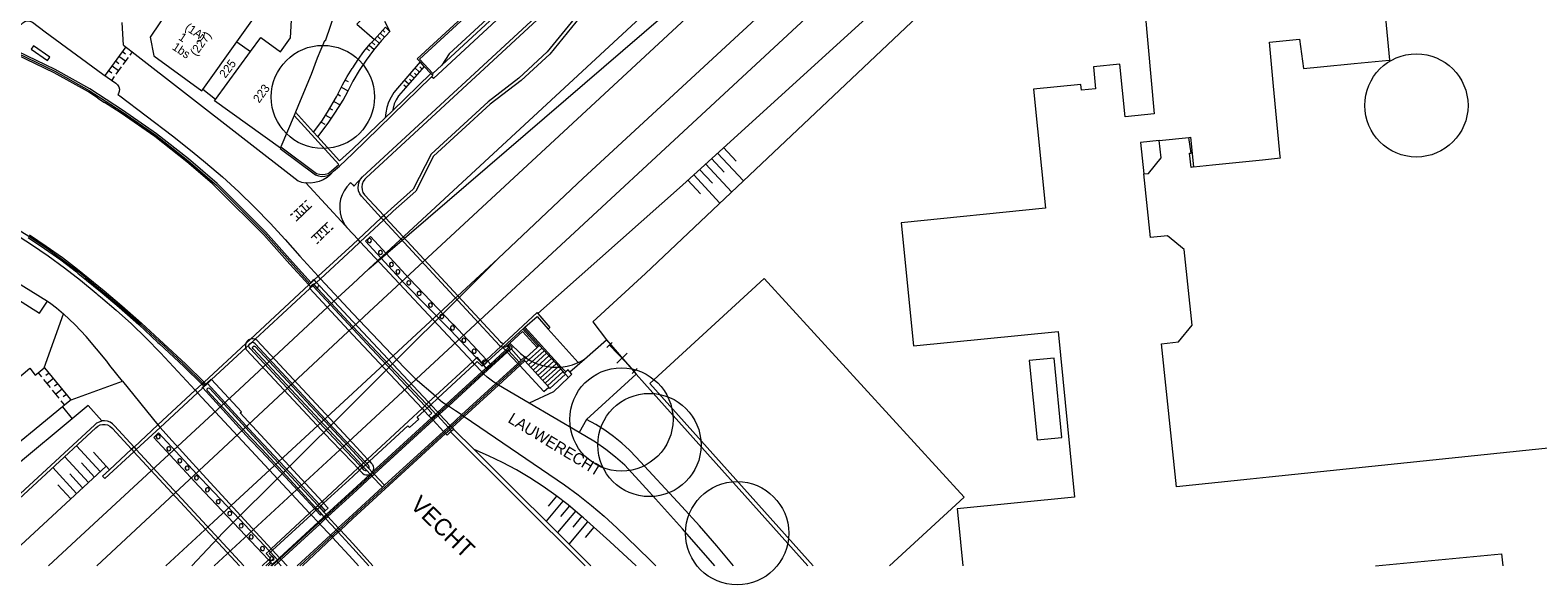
# Model space of a CAD drawing. Header units: metres. Extents: x 134994 to 136506, y 457393 to 459006.
# Tile 53 of 171: x 135960 to 136147, y 457398 to 457466. Entities that reach past the tile are written whole.
import ezdxf
from ezdxf.enums import TextEntityAlignment as Align

# ---------------------------------------------------------------- set-up
doc = ezdxf.new("R2010")
doc.units = ezdxf.units.M
for name, color, linetype, lineweight in [('B-WE-GR-BOOM-S', 250, 'Continuous', 13), ('B-WE-GW_TALUDLIJNEN', 251, 'Continuous', 5), ('B-WE-KG_BEBOUWING', 251, 'Continuous', 20), ('B-WE-KG_HUISNR', 251, 'Continuous', 5), ('B-WE-KG_ONDERGROND_REST', 251, 'Continuous', 5), ('B-WE-KG_STRAATNAAM', 251, 'Continuous', 5)]:
    doc.layers.add(name, color=color, linetype=linetype, lineweight=lineweight)
doc.styles.add('Styledgn000', font='dgn000.shx')

# ---------------------------------------------------------------- blocks, each defined once
blk = doc.blocks.new('SGR-BOOM_02')
blk.add_circle((0, 0), 6.4)

msp = doc.modelspace()

# ---------------------------------------------------------------- linework, layer by layer
at = {"layer": 'B-WE-GW_TALUDLIJNEN'}
for p, q in [((136002.39, 457464.94), (136002.76, 457464.59)), ((136002.73, 457465.31), (136003.27, 457464.79)), ((136003.06, 457465.68), (136003.45, 457465.32)), ((136003.39, 457466.06), (136003.93, 457465.55)), ((136003.74, 457466.42), (136004, 457466.17)), ((136001.72, 457464.2), (136002.07, 457463.86)), ((136002.05, 457464.58), (136002.65, 457464.01)), ((136008.24, 457461.26), (136007.71, 457461.75)), ((136008.59, 457461.62), (136008.32, 457461.87)), ((135998.58, 457459.36), (135999.45, 457458.88)), ((135999.08, 457460.23), (135999.43, 457460.04)), ((136006.63, 457459.35), (136006.36, 457459.6)), ((136006.96, 457459.73), (136006.4, 457460.23)), ((136007.28, 457460.11), (136007.03, 457460.34)), ((136007.61, 457460.48), (136007.06, 457460.99)), ((136007.93, 457460.86), (136007.68, 457461.1)), ((135997.66, 457457.59), (135998.45, 457457.15)), ((135998.14, 457458.47), (135998.48, 457458.27)), ((135996.64, 457455.87), (135997.36, 457455.47)), ((135997.17, 457456.72), (135997.51, 457456.53)), ((135996.09, 457455.03), (135996.54, 457454.78)), ((136045.97, 457451.87), (136047.53, 457450.19)), ((136044.5, 457450.52), (136046.06, 457448.83)), ((136045.24, 457451.19), (136048.45, 457447.73)), ((136042.29, 457448.49), (136045.54, 457444.98)), ((136043.02, 457449.16), (136044.6, 457447.47)), ((136043.76, 457449.84), (136047, 457446.35)), ((136041.55, 457447.81), (136043.13, 457446.11)), ((136021.34, 457425.9), (136021.48, 457425.8)), ((135968.71, 457411.7), (135965.77, 457414.89)), ((135967.24, 457410.35), (135964.3, 457413.53)), ((135967.98, 457411.02), (135966.38, 457412.76)), ((135969.45, 457412.38), (135967.85, 457414.12)), ((135965.77, 457408.99), (135962.83, 457412.18)), ((135966.51, 457409.67), (135964.91, 457411.4)), ((135965.04, 457408.31), (135963.44, 457410.05)), ((136026.06, 457408.02), (136023.97, 457405.53)), ((136025.29, 457408.66), (136024.23, 457407.39)), ((136026.87, 457407.44), (136025.76, 457406.11)), ((136027.64, 457406.8), (136025.4, 457404.12)), ((136029.12, 457405.45), (136026.82, 457402.7)), ((136028.4, 457406.15), (136027.29, 457404.82)), ((136029.89, 457404.81), (136028.82, 457403.54))]:
    msp.add_line(p, q, dxfattribs=at)
at = {"layer": 'B-WE-GW_TALUDLIJNEN', "flags": 128}
for points in [[(136034.35, 457497.6), (136034.25, 457498.32), (136031, 457495.99), (136026.13, 457492.36), (136018.34, 457483.94), (136008.43, 457474.94), (136000.5, 457467.16), (136002.7, 457465.28)], [(136035.31, 457485), (136011.96, 457463.47), (136011.07, 457462.07)], [(136002.7, 457465.28), (136004.08, 457466.79), (136004.61, 457466.26)], [(136000, 457461.75), (136000.66, 457462.79), (136001.39, 457463.78), (136002.18, 457464.73), (136002.7, 457465.28)], [(135995.15, 457453.76), (135996.18, 457455.15), (135996.89, 457456.25), (135997.98, 457458.15), (135998.72, 457459.65), (135999.3, 457460.69), (135999.95, 457461.68), (136000, 457461.75)], [(136008.86, 457461.93), (136005.7, 457458.27), (136005.39, 457457.8), (136005.16, 457457.3), (136005, 457456.76), (136004.94, 457456.41)], [(136027.94, 457425.2), (136028.34, 457425.4), (136028.73, 457425.63)], [(136035.13, 457400), (136031.89, 457403.01), (136028.61, 457405.96), (136028.22, 457406.3), (136026.73, 457407.55), (136025.19, 457408.73), (136023.61, 457409.85), (136021.97, 457410.91), (136020.3, 457411.89), (136018.59, 457412.81), (136016.84, 457413.65), (136015.05, 457414.42)]]:
    msp.add_lwpolyline(points, dxfattribs=at)
at = {"layer": 'B-WE-KG_BEBOUWING', "flags": 128}
for points in [[(136100.01, 457452.75), (136103.68, 457453.13), (136103.89, 457453.15), (136104.27, 457449.47), (136106.61, 457449.71), (136112.82, 457450.35), (136115.03, 457450.58), (136115.01, 457450.77), (136114.19, 457459.46), (136113.66, 457464.95), (136117.39, 457465.29), (136117.91, 457461.68), (136120.01, 457461.88), (136124.18, 457462.29), (136128.53, 457462.71), (136128.59, 457462.72), (136127.57, 457473.59)], [(135978.31, 457470.68), (135974.89, 457465.56), (135975.35, 457463.24), (135981.3, 457458.9), (135981.41, 457459.05), (135985.63, 457464.97), (135988.13, 457468.45)], [(136098.22, 457468.89), (136099.37, 457456.04), (136095.78, 457455.68), (136095.13, 457462.19), (136091.84, 457461.86), (136092.12, 457459.14), (136090.35, 457458.97), (136090.27, 457459.69), (136084.42, 457459.1), (136085.9, 457444.36), (136068, 457442.55), (136069.54, 457427.27), (136087.46, 457429.08), (136089.49, 457408.52), (136074.95, 457407.07), (136075.06, 457405.88), (136075.64, 457400)], [(136149.84, 457414.75), (136113.62, 457411.01), (136111.26, 457410.76), (136102.15, 457409.82), (136100.3, 457427.54), (136102.38, 457427.76), (136104.08, 457429.85), (136103.09, 457439.23), (136101.01, 457440.92), (136098.92, 457440.7), (136098.09, 457448.61), (136098.68, 457448.67), (136100.23, 457450.58), (136100.01, 457452.75), (136097.68, 457452.5), (136098.09, 457448.61)], [(136126.82, 457400), (136142.46, 457401.51), (136142.6, 457400)]]:
    msp.add_lwpolyline(points, dxfattribs=at)
msp.add_lwpolyline([(135992.89, 457456.25), (135992.73, 457455.86), (135991.1, 457451.94), (135991.04, 457451.8), (135982.86, 457457.65), (135982.98, 457457.82), (135987.32, 457463.76), (135988.6, 457465.52), (135991.05, 457463.73), (135992.31, 457465.46), (135992.53, 457469.87), (135998.61, 457471.05), (135996.58, 457465.04), (135996.52, 457465.08), (135995.6, 457462.94), (135994.86, 457460.93), (135993.48, 457457.67)], close=True, dxfattribs=at)
at = {"layer": 'B-WE-KG_BEBOUWING'}
for points in [[(135985.63, 457464.97), (135987.32, 457463.76)], [(135982.98, 457457.82), (135981.41, 457459.05)]]:
    msp.add_lwpolyline(points, dxfattribs=at)
msp.add_lwpolyline([(136084.86, 457415.62), (136087.94, 457415.92), (136086.97, 457425.77), (136083.88, 457425.47)], close=True, dxfattribs=at)
at = {"layer": 'B-WE-KG_ONDERGROND_REST'}
for p, q in [((136118.46, 457556.65), (136001.23, 457448.23)), ((136002.04, 457431.48), (136044.62, 457470.94)), ((135971.59, 457464.56), (135971.42, 457467.36)), ((136003.95, 457467.55), (136004.61, 457466.26)), ((135961.89, 457466.2), (135969.04, 457460.98)), ((135971.86, 457464.35), (135969.31, 457460.83)), ((135971.02, 457463.19), (135971.83, 457462.6)), ((135971.44, 457463.78), (135971.85, 457463.48)), ((135972.15, 457463.04), (135971.51, 457462.16)), ((135972.65, 457463.74), (135972.36, 457463.34)), ((135969.74, 457461.42), (135970.14, 457461.12)), ((135970.16, 457462.01), (135970.97, 457461.42)), ((135970.59, 457462.6), (135970.99, 457462.3)), ((135971.29, 457461.86), (135970.65, 457460.98)), ((136008.86, 457461.93), (136008.35, 457462.48)), ((136009.69, 457461.03), (136008.86, 457461.93)), ((136009.95, 457461.04), (136011.07, 457462.07)), ((135970.44, 457460.68), (135970.12, 457460.24)), ((136000, 457451.14), (136009.78, 457460.64)), ((136004.94, 457456.41), (136009.69, 457461.03)), ((136009.84, 457460.87), (136009.69, 457461.03)), ((135968.41, 457457.99), (135969.24, 457457.45)), ((135992.73, 457455.86), (135998.27, 457449.75)), ((135995.15, 457453.76), (135992.89, 457456.25)), ((136004.04, 457455.54), (136004.94, 457456.41)), ((135995.66, 457453.2), (135995.15, 457453.76)), ((136000, 457451.7), (136004.04, 457455.54)), ((135991.04, 457451.8), (135991.01, 457451.74)), ((135982.6, 457447.36), (135983.33, 457446.68)), ((135994.18, 457447.48), (135999.08, 457442.22)), ((135993, 457442.75), (135994.95, 457444.62)), ((135993.36, 457444.48), (135993.85, 457444.95)), ((135994.3, 457444), (135993.61, 457444.72)), ((135994.01, 457445.11), (135994.26, 457445.34)), ((135994.62, 457444.31), (135994.28, 457444.67)), ((135992.3, 457443.47), (135992.55, 457443.7)), ((135992.71, 457443.86), (135993.2, 457444.33)), ((135993.65, 457443.37), (135992.95, 457444.09)), ((135993.32, 457443.06), (135992.98, 457443.42)), ((135993.97, 457443.68), (135993.63, 457444.04)), ((135996.87, 457442.61), (135994.87, 457440.67)), ((136003.55, 457443.15), (136000.66, 457440.47)), ((136003.83, 457442.85), (136000.94, 457440.17)), ((136003.86, 457443.43), (136003.55, 457443.15)), ((136003.55, 457443.15), (136003.83, 457442.85)), ((136004.13, 457443.13), (136003.83, 457442.85)), ((136004.78, 457444.27), (136003.86, 457443.43)), ((136003.86, 457443.43), (136004.13, 457443.13)), ((136005.04, 457443.97), (136004.13, 457443.13)), ((135989.16, 457441.18), (135994.7, 457434.98)), ((135995.2, 457440.99), (135995.55, 457440.63)), ((135995.54, 457441.32), (135996.23, 457440.6)), ((135995.87, 457441.64), (135996.22, 457441.28)), ((135996.48, 457440.84), (135995.98, 457440.35)), ((135996.2, 457441.96), (135996.9, 457441.24)), ((135996.54, 457442.28), (135996.88, 457441.92)), ((135997.15, 457441.48), (135996.65, 457441)), ((135997.57, 457441.89), (135997.32, 457441.65)), ((136000.66, 457440.47), (136000, 457441.18)), ((135995.81, 457440.19), (135995.56, 457439.95)), ((135995.74, 457435.91), (136000, 457439.86)), ((135996.01, 457435.61), (136000, 457439.3)), ((136000, 457439.86), (136000.66, 457440.47)), ((136000, 457439.3), (136000.94, 457440.17)), ((136000.94, 457440.17), (136000.66, 457440.47)), ((136014.84, 457425.32), (136000.94, 457440.17)), ((135966.86, 457435.76), (135966.04, 457436.43)), ((135994.85, 457435.11), (135994.57, 457434.83)), ((135995.24, 457435.45), (135994.85, 457435.11)), ((135995.52, 457435.15), (135995.22, 457434.87)), ((135995.74, 457435.91), (135995.24, 457435.45)), ((135995.52, 457435.15), (135995.24, 457435.45)), ((135996.01, 457435.61), (135995.52, 457435.15)), ((135995.98, 457434.66), (135995.52, 457435.15)), ((135996.01, 457435.61), (135995.74, 457435.91)), ((136000, 457431.29), (135996.01, 457435.61)), ((136000, 457434.97), (136002.02, 457436.85)), ((135994.57, 457434.83), (135987.34, 457428.13)), ((135994.7, 457434.39), (135987.9, 457428.09)), ((135994.75, 457434.63), (135994.57, 457434.83)), ((135995.07, 457434.73), (135994.7, 457434.39)), ((136000, 457428.63), (135994.7, 457434.39)), ((135994.98, 457434.83), (135994.75, 457434.63)), ((135995.07, 457434.73), (135994.98, 457434.83)), ((135995.22, 457434.87), (135995.07, 457434.73)), ((136000, 457429.39), (135995.07, 457434.73)), ((135995.69, 457434.37), (135995.22, 457434.87)), ((136000, 457429.69), (135995.69, 457434.37)), ((136000, 457430.28), (135995.98, 457434.66)), ((135998.12, 457433.22), (136000, 457434.97)), ((135961.76, 457424.56), (135964.14, 457431.27)), ((136009.41, 457420.28), (136000, 457430.28)), ((136009.16, 457420.05), (136000, 457429.69)), ((136008.94, 457419.85), (136000, 457429.39)), ((136012.35, 457430.07), (136012.49, 457429.92)), ((136012.49, 457429.92), (136016.58, 457425.56)), ((136018.68, 457427.14), (136021.24, 457429.47)), ((136021.24, 457429.47), (136021.36, 457429.58)), ((136021.24, 457429.47), (136023.17, 457427.33)), ((136021.36, 457429.58), (136025.87, 457424.64)), ((135976.11, 457427.72), (135979.12, 457424.91)), ((135986.75, 457427.58), (135981.57, 457422.78)), ((135987.34, 457428.13), (135986.75, 457427.58)), ((135987.44, 457427.67), (135987.13, 457427.38)), ((135987.9, 457428.09), (135987.44, 457427.67)), ((136008.6, 457419.53), (136000, 457428.63)), ((136018.36, 457427.21), (136018.78, 457427.6)), ((136019.49, 457427.63), (136019.37, 457427.51)), ((136021.09, 457429.33), (136023.02, 457427.2)), ((136024.22, 457429.36), (136027.94, 457425.2)), ((136028.73, 457425.63), (136031.48, 457428.04)), ((136031.48, 457428.04), (136035.15, 457423.77)), ((136031.53, 457427.07), (136032.18, 457427.69)), ((135986.74, 457427.02), (135982.51, 457423.1)), ((135987.13, 457427.38), (135986.74, 457427.02)), ((136015.35, 457425.8), (136014.84, 457425.32)), ((136015.35, 457425.8), (136015.27, 457425.88)), ((136016.2, 457424.89), (136015.35, 457425.8)), ((136016.19, 457423.99), (136019.52, 457427.04)), ((136019.17, 457426.5), (136016.24, 457423.82)), ((136016.58, 457425.56), (136018.36, 457427.21)), ((136016.74, 457425.38), (136018.63, 457427.09)), ((136017.07, 457425.02), (136018.95, 457426.74)), ((136018.36, 457427.21), (136018.58, 457427.15)), ((136018.58, 457427.15), (136018.63, 457427.09)), ((136018.58, 457427.15), (136018.68, 457427.14)), ((136018.63, 457427.09), (136018.68, 457427.14)), ((136018.63, 457427.09), (136018.95, 457426.74)), ((136018.95, 457426.74), (136019.17, 457426.5)), ((136019.12, 457427.28), (136019.37, 457427.51)), ((136019.36, 457426.68), (136019.17, 457426.5)), ((136019.17, 457426.5), (136020.47, 457425.1)), ((136019.52, 457427.04), (136019.23, 457427.41)), ((136019.36, 457426.68), (136019.63, 457426.92)), ((136019.36, 457426.68), (136020.64, 457425.26)), ((136019.63, 457426.92), (136020.91, 457425.51)), ((136020.91, 457425.51), (136021.34, 457425.9)), ((136022.88, 457427.07), (136021.48, 457425.8)), ((136023.46, 457427.01), (136021.51, 457425.24)), ((136023.76, 457426.68), (136021.8, 457424.92)), ((136024.05, 457426.36), (136022.1, 457424.59)), ((136024.34, 457426.04), (136022.39, 457424.27)), ((136024.64, 457425.71), (136022.68, 457423.95)), ((136023.17, 457427.33), (136022.88, 457427.07)), ((136025.63, 457424.62), (136023.17, 457427.33)), ((136031.86, 457427.38), (136034.96, 457424.16)), ((136032.77, 457425.15), (136034.05, 457426.39)), ((135961.44, 457423.44), (135961.04, 457423.93)), ((135965.04, 457420.61), (135961.81, 457424.56)), ((135962.35, 457423.91), (135961.96, 457423.59)), ((135979.12, 457424.91), (135981.44, 457422.66)), ((136003.4, 457412.29), (136016.19, 457423.99)), ((136014.84, 457425.32), (136010.26, 457421.07)), ((136015.11, 457425.03), (136010.57, 457420.8)), ((136011.39, 457416.53), (136021.24, 457425.54)), ((136016.02, 457424.05), (136011.58, 457419.99)), ((136016.24, 457423.82), (136011.86, 457419.81)), ((136015.11, 457425.03), (136014.84, 457425.32)), ((136016.02, 457424.05), (136015.11, 457425.03)), ((136016.53, 457424.53), (136016.02, 457424.05)), ((136016.02, 457424.05), (136016.02, 457424.05)), ((136016.14, 457425.15), (136016.48, 457425.47)), ((136016.2, 457424.89), (136016.35, 457425.02)), ((136016.2, 457424.89), (136016.53, 457424.53)), ((136016.35, 457425.02), (136016.6, 457425.25)), ((136016.48, 457425.47), (136016.58, 457425.56)), ((136016.53, 457424.53), (136017.07, 457425.02)), ((136016.58, 457425.56), (136016.74, 457425.38)), ((136016.6, 457425.25), (136016.74, 457425.38)), ((136016.74, 457425.38), (136017.07, 457425.02)), ((136020.47, 457425.1), (136017.75, 457422.62)), ((136020.72, 457424.83), (136018.08, 457422.41)), ((136020.47, 457425.1), (136020.64, 457425.26)), ((136020.47, 457425.1), (136020.72, 457424.83)), ((136020.64, 457425.26), (136020.91, 457425.51)), ((136020.72, 457424.83), (136021.36, 457425.41)), ((136021.36, 457425.41), (136024.31, 457422.14)), ((136024.93, 457425.39), (136022.97, 457423.62)), ((136025.22, 457425.07), (136023.27, 457423.3)), ((136025.51, 457424.74), (136023.56, 457422.97)), ((136025.81, 457424.42), (136023.85, 457422.65)), ((136026.1, 457424.1), (136024.14, 457422.33)), ((136025.63, 457424.62), (136025.87, 457424.64)), ((136026.27, 457423.9), (136025.63, 457424.62)), ((136025.87, 457424.64), (136026.42, 457424.04)), ((136026.42, 457424.04), (136026.27, 457423.9)), ((136026.39, 457423.77), (136026.27, 457423.9)), ((136026.92, 457424.04), (136028.73, 457425.63)), ((136034.64, 457423.85), (136035.28, 457424.48)), ((135962.52, 457422.12), (135961.71, 457423.11)), ((135962.89, 457423.25), (135962.12, 457422.61)), ((135963.43, 457422.59), (135963.04, 457422.27)), ((135963.97, 457421.93), (135963.19, 457421.3)), ((135965.09, 457420.6), (135971.48, 457422.89)), ((135971.48, 457422.89), (135975.85, 457417.48)), ((135981.3, 457422.53), (135980.48, 457421.77)), ((135981.4, 457422.07), (135980.76, 457421.47)), ((135981.57, 457422.78), (135981.3, 457422.53)), ((135981.54, 457422.3), (135981.3, 457422.53)), ((135981.35, 457422.13), (135981.54, 457422.3)), ((135981.4, 457422.07), (135981.35, 457422.13)), ((135982.01, 457422.63), (135981.4, 457422.07)), ((135981.44, 457422.66), (135981.67, 457422.43)), ((135981.54, 457422.3), (135981.8, 457422.55)), ((135981.8, 457422.55), (135981.57, 457422.78)), ((135981.8, 457422.55), (135981.95, 457422.69)), ((135981.95, 457422.69), (135982.01, 457422.63)), ((135982.51, 457423.1), (135982.01, 457422.63)), ((136007.75, 457423.22), (136010.26, 457421.07)), ((136017.75, 457422.62), (136013.5, 457418.72)), ((136018.08, 457422.41), (136013.82, 457418.51)), ((136018.08, 457422.41), (136017.75, 457422.62)), ((136021.87, 457420.18), (136018.08, 457422.41)), ((136018.08, 457422.41), (136018.08, 457422.41)), ((136024.88, 457421.58), (136026.77, 457423.35)), ((136026.39, 457423.77), (136026.77, 457423.35)), ((136029.01, 457418.16), (136035.15, 457423.77)), ((136036.19, 457422.62), (136035.15, 457423.77)), ((136056.44, 457400), (136036.19, 457422.62)), ((135963.6, 457420.8), (135962.79, 457421.79)), ((135964.27, 457419.98), (135963.87, 457420.47)), ((135964.51, 457421.27), (135964.12, 457420.96)), ((135980.48, 457421.77), (135975.85, 457417.48)), ((135980.76, 457421.47), (135976.12, 457417.17)), ((135980.48, 457421.77), (135980.76, 457421.47)), ((135980.76, 457421.47), (135994.65, 457406.54)), ((136008.94, 457419.85), (136009.16, 457420.05)), ((136009.16, 457420.05), (136009.41, 457420.28)), ((136009.16, 457420.05), (136009.44, 457419.75)), ((136009.41, 457420.28), (136010.26, 457421.07)), ((136009.41, 457420.28), (136009.68, 457419.98)), ((136009.68, 457419.98), (136010.57, 457420.8)), ((136010.26, 457421.07), (136010.57, 457420.8)), ((136010.57, 457420.8), (136010.57, 457420.8)), ((136024.88, 457421.58), (136021.87, 457420.18)), ((136028.1, 457416.53), (136021.87, 457420.18)), ((135965.2, 457418.25), (135958.56, 457412.68)), ((135964, 457419.73), (135965.2, 457418.25)), ((136001.83, 457413.24), (136008.6, 457419.53)), ((136009.74, 457418.31), (136002.43, 457411.61)), ((136008.6, 457419.53), (136008.94, 457419.85)), ((136008.6, 457419.53), (136008.88, 457419.23)), ((136008.88, 457419.23), (136009.22, 457419.55)), ((136008.88, 457419.23), (136009.46, 457418.61)), ((136008.94, 457419.85), (136009.22, 457419.55)), ((136009.22, 457419.55), (136009.44, 457419.75)), ((136009.44, 457419.75), (136009.68, 457419.98)), ((136009.44, 457419.75), (136010.32, 457418.83)), ((136009.46, 457418.61), (136009.74, 457418.31)), ((136009.68, 457419.98), (136009.77, 457419.89)), ((136009.74, 457418.31), (136010.32, 457418.83)), ((136009.74, 457418.31), (136009.96, 457418.08)), ((136009.77, 457419.89), (136010.56, 457419.05)), ((136009.96, 457418.08), (136010.54, 457418.6)), ((136010.32, 457418.83), (136010.56, 457419.05)), ((136010.32, 457418.83), (136010.54, 457418.6)), ((136010.54, 457418.6), (136010.77, 457418.82)), ((136010.54, 457418.6), (136011.84, 457417.21)), ((136010.56, 457419.05), (136011.58, 457419.99)), ((136010.56, 457419.05), (136010.77, 457418.82)), ((136010.77, 457418.82), (136011.86, 457419.81)), ((136010.77, 457418.82), (136012.08, 457417.42)), ((136011.58, 457419.99), (136011.86, 457419.81)), ((136012.08, 457417.42), (136013.5, 457418.72)), ((136012.33, 457417.15), (136013.82, 457418.51)), ((136013.5, 457418.72), (136013.82, 457418.51)), ((135975.85, 457417.48), (135972.89, 457414.74)), ((135976.12, 457417.17), (135973.17, 457414.44)), ((135975.85, 457417.48), (135976.12, 457417.17)), ((136011.52, 457416.41), (136000, 457405.86)), ((136009.96, 457418.08), (136002.65, 457411.38)), ((136003.95, 457409.99), (136011.26, 457416.68)), ((136004.37, 457410.1), (136011.39, 457416.53)), ((136009.96, 457418.08), (136011.26, 457416.68)), ((136011.26, 457416.68), (136011.84, 457417.21)), ((136011.26, 457416.68), (136011.52, 457416.41)), ((136011.52, 457416.41), (136012.1, 457416.93)), ((136011.84, 457417.21), (136012.08, 457417.42)), ((136011.84, 457417.21), (136012.1, 457416.93)), ((136012.08, 457417.42), (136012.33, 457417.15)), ((136012.1, 457416.93), (136012.33, 457417.15)), ((136012.1, 457416.93), (136012.27, 457416.75)), ((136012.14, 457416.63), (136012.27, 457416.75)), ((136012.14, 457416.63), (136028.83, 457400)), ((136012.27, 457416.75), (136012.51, 457416.96)), ((136012.33, 457417.15), (136012.51, 457416.96)), ((136012.51, 457416.96), (136015.05, 457414.42)), ((136029.01, 457418.16), (136028.1, 457416.53)), ((136029.92, 457415.46), (136028.1, 457416.53)), ((135972.59, 457414.47), (135969.85, 457411.93)), ((135972.89, 457414.74), (135972.59, 457414.47)), ((135972.59, 457414.47), (135972.87, 457414.16)), ((135973.17, 457414.44), (135972.87, 457414.16)), ((135972.89, 457414.74), (135973.17, 457414.44)), ((135973.17, 457414.44), (135986.52, 457400)), ((135987.64, 457416.15), (135992.37, 457411.05)), ((136000, 457415.21), (136001.83, 457413.24)), ((136001.5, 457412.94), (136000, 457414.54)), ((135972.87, 457414.16), (135985.97, 457400)), ((136000, 457414.22), (136001.34, 457412.79)), ((136001.08, 457412.54), (136000, 457413.7)), ((136000.91, 457412.39), (136000, 457413.35)), ((136000, 457412.77), (136000.62, 457412.12)), ((136001.08, 457412.54), (136001.34, 457412.79)), ((136001.34, 457412.79), (136001.5, 457412.94)), ((136001.34, 457412.79), (136001.58, 457412.53)), ((136001.5, 457412.94), (136001.83, 457413.24)), ((136001.5, 457412.94), (136001.74, 457412.69)), ((136001.58, 457412.53), (136001.74, 457412.69)), ((136001.74, 457412.69), (136002.07, 457412.99)), ((136001.83, 457413.24), (136002.07, 457412.99)), ((136015.05, 457414.42), (136029.53, 457400)), ((135991.81, 457411.17), (135995.4, 457407.25)), ((135992.37, 457411.05), (135995.67, 457407.49)), ((135996.2, 457407.99), (136000, 457411.54)), ((135996.4, 457407.77), (136000, 457411.08)), ((136000, 457411.54), (136000.62, 457412.12)), ((136000, 457411.08), (136000.86, 457411.87)), ((136000, 457409.39), (136002.11, 457411.33)), ((136000, 457408.95), (136002.39, 457411.14)), ((136000.62, 457412.12), (136000.91, 457412.39)), ((136000.62, 457412.12), (136000.86, 457411.87)), ((136000.86, 457411.87), (136001.14, 457412.14)), ((136000.91, 457412.39), (136001.08, 457412.54)), ((136000.91, 457412.39), (136001.14, 457412.14)), ((136001.08, 457412.54), (136001.32, 457412.29)), ((136001.14, 457412.14), (136001.32, 457412.29)), ((136001.32, 457412.29), (136001.58, 457412.53)), ((136001.32, 457412.29), (136001.75, 457411.83)), ((136001.47, 457410.52), (136002.21, 457411.2)), ((136001.58, 457412.53), (136002, 457412.07)), ((136001.75, 457411.83), (136002.17, 457411.38)), ((136002, 457412.07), (136002.43, 457411.61)), ((136002.11, 457411.33), (136002.17, 457411.38)), ((136002.17, 457411.38), (136002.43, 457411.61)), ((136002.17, 457411.38), (136002.39, 457411.14)), ((136002.21, 457411.2), (136002.66, 457411.61)), ((136002.39, 457411.14), (136002.65, 457411.38)), ((136002.39, 457411.14), (136003.69, 457409.75)), ((136002.43, 457411.61), (136002.65, 457411.38)), ((136002.65, 457411.38), (136003.95, 457409.99)), ((136002.66, 457411.61), (136003.4, 457412.29)), ((135989.98, 457400), (136000, 457409.17)), ((135996.71, 457406.37), (136000, 457409.39)), ((135996.93, 457406.13), (136000, 457408.95)), ((136000, 457409.17), (136001.47, 457410.52)), ((136003.69, 457409.75), (136000, 457406.36)), ((136000, 457406.12), (136003.62, 457409.43)), ((136003.62, 457409.43), (136004.37, 457410.1)), ((136003.69, 457409.75), (136003.95, 457409.99)), ((135994.65, 457406.54), (135995.26, 457407.11)), ((135995.26, 457407.11), (135995.4, 457407.25)), ((135995.26, 457407.11), (135995.45, 457406.9)), ((135995.4, 457407.25), (135995.67, 457407.49)), ((135995.4, 457407.25), (135995.6, 457407.03)), ((135995.45, 457406.9), (135995.6, 457407.03)), ((135995.6, 457407.03), (135995.87, 457407.28)), ((135995.6, 457407.03), (135996.14, 457406.41)), ((135995.67, 457407.49), (135995.83, 457407.65)), ((135995.67, 457407.49), (135995.87, 457407.28)), ((135995.83, 457407.65), (135996.2, 457407.99)), ((135995.83, 457407.65), (135996.04, 457407.43)), ((135995.87, 457407.28), (135996.04, 457407.43)), ((135995.87, 457407.28), (135996.43, 457406.67)), ((135996.04, 457407.43), (135996.4, 457407.77)), ((135996.04, 457407.43), (135996.6, 457406.82)), ((135996.2, 457407.99), (135996.4, 457407.77)), ((135989.91, 457402.11), (135994.65, 457406.54)), ((135990.07, 457401.94), (135994.85, 457406.34)), ((135995.7, 457405.42), (135990.93, 457401.01)), ((135991.14, 457400.79), (135995.91, 457405.19)), ((135993.43, 457400), (136000, 457406.12)), ((135994.65, 457406.54), (135994.85, 457406.34)), ((135994.85, 457406.34), (135995.45, 457406.9)), ((135994.85, 457406.34), (135995.7, 457405.42)), ((135996.42, 457406.08), (135995.7, 457405.42)), ((135995.7, 457405.42), (135995.91, 457405.19)), ((135996.64, 457405.86), (135995.91, 457405.19)), ((135995.91, 457405.19), (135997.23, 457403.8)), ((135996.14, 457406.41), (135996.42, 457406.08)), ((135996.42, 457406.08), (135996.71, 457406.37)), ((135996.42, 457406.08), (135996.64, 457405.86)), ((135996.6, 457406.82), (135996.43, 457406.67)), ((135996.43, 457406.67), (135996.71, 457406.37)), ((135996.64, 457405.86), (135996.93, 457406.13)), ((135996.64, 457405.86), (135997.94, 457404.47)), ((135996.71, 457406.37), (135996.93, 457406.13)), ((135996.93, 457406.13), (135998.21, 457404.72)), ((136000, 457406.36), (135998.21, 457404.72)), ((136000, 457405.86), (135998.48, 457404.43)), ((135997.23, 457403.8), (135993.13, 457400)), ((135997.48, 457403.51), (135993.76, 457400)), ((135997.23, 457403.8), (135997.94, 457404.47)), ((135997.23, 457403.8), (135997.48, 457403.51)), ((135997.48, 457403.51), (135998.21, 457404.18)), ((135997.48, 457403.51), (136000, 457400.8)), ((135997.94, 457404.47), (135998.21, 457404.72)), ((135997.94, 457404.47), (135998.21, 457404.18)), ((135998.21, 457404.72), (135998.48, 457404.43)), ((135998.21, 457404.18), (135998.48, 457404.43)), ((136000, 457402.21), (135998.21, 457404.18)), ((136000, 457402.76), (135998.48, 457404.43)), ((135989.64, 457401.86), (135989.91, 457402.11)), ((135989.64, 457401.86), (135989.8, 457401.69)), ((135989.8, 457401.69), (135990.07, 457401.94)), ((135989.8, 457401.69), (135990.66, 457400.76)), ((135989.91, 457402.11), (135990.07, 457401.94)), ((135990.07, 457401.94), (135990.93, 457401.01)), ((136002.51, 457400), (136000, 457402.76)), ((136002.01, 457400), (136000, 457402.21)), ((135988.76, 457400), (135989.56, 457400.74)), ((135989.22, 457400), (135989.78, 457400.51)), ((135989.52, 457400), (135989.91, 457400.36)), ((135989.56, 457400.74), (135989.72, 457400.89)), ((135989.56, 457400.74), (135989.67, 457400.62)), ((135989.67, 457400.62), (135989.78, 457400.51)), ((135990.2, 457400.91), (135989.78, 457400.51)), ((135989.78, 457400.51), (135989.91, 457400.36)), ((135989.84, 457400), (135990.06, 457400.2)), ((135989.91, 457400.36), (135990.06, 457400.2)), ((135990.06, 457400.2), (135990.56, 457400.67)), ((135990.29, 457400), (135990.76, 457400.44)), ((135990.56, 457400.67), (135990.66, 457400.76)), ((135990.76, 457400.44), (135990.56, 457400.67)), ((135990.66, 457400.76), (135990.93, 457401.01)), ((135990.76, 457400.44), (135991.14, 457400.79)), ((135991.12, 457400), (135990.76, 457400.44)), ((135990.93, 457401.01), (135991.14, 457400.79)), ((135991.14, 457400.79), (135991.86, 457400)), ((136000, 457400.8), (136000.74, 457400))]:
    msp.add_line(p, q, dxfattribs=at)
at = {"layer": 'B-WE-KG_ONDERGROND_REST', "flags": 128}
for points in [[(136018.03, 457438.11), (136028.57, 457448.06), (136116.84, 457529.56), (136123.03, 457535.18), (136141.21, 457551.25), (136159.73, 457567.28), (136171.1, 457576.88), (136185.62, 457588.78), (136207.74, 457606.57)], [(136000, 457415.89), (136092.12, 457501.22), (136126.53, 457532.85), (136145.4, 457549.48), (136163.79, 457565.39), (136178.56, 457577.8), (136192.71, 457589.41), (136212.18, 457604.96)], [(136161.73, 457556.95), (136154.02, 457550.03), (136147.81, 457544.43), (136040.89, 457447.21), (136022.96, 457431.3)], [(136118.74, 457556.35), (136001.65, 457448.07), (136001.58, 457448.05), (136001.49, 457447.95), (136001.3, 457447.66), (136001.17, 457447.33), (136001.13, 457446.99), (136001.16, 457446.64), (136001.27, 457446.31), (136001.46, 457446.02), (136001.49, 457445.98), (136003.86, 457443.43)], [(136153.6, 457545.7), (136075.23, 457473.06), (136050.68, 457449.84)], [(136035.37, 457488.03), (136008.01, 457462.85), (136008.35, 457462.48)], [(136035.4, 457487.79), (136008.29, 457462.83), (136009.95, 457461.04)], [(136035.83, 457485.63), (136035.96, 457485.65), (136035.98, 457485.44), (136036, 457485.17), (136035.95, 457484.82), (136035.83, 457484.49), (136035.64, 457484.19), (136010, 457460.41), (136009.78, 457460.64)], [(136011.07, 457462.07), (136034.85, 457484.11), (136035.31, 457485)], [(136041.07, 457480.52), (136040.79, 457480.82), (136037.28, 457477.53), (136030.05, 457471.03), (136024.13, 457463.73), (136020.61, 457460.49), (136016.8, 457457.54), (136009.72, 457451.05), (136007.52, 457446.72), (136004.78, 457444.27)], [(136041.07, 457480.52), (136037.56, 457477.23), (136030.35, 457470.75), (136024.43, 457463.45), (136020.87, 457460.19), (136017.06, 457457.24), (136010.04, 457450.81), (136007.84, 457446.48), (136005.04, 457443.97)], [(135951.23, 457472.25), (135958.89, 457467.14), (135959.09, 457467.35), (135959.33, 457467.49), (135959.61, 457467.56), (135959.89, 457467.56), (135960.17, 457467.47), (135960.29, 457467.4), (135961.89, 457466.2)], [(135994.85, 457435.11), (135992.52, 457437.67), (135989.24, 457441.36), (135983.18, 457447.41), (135979.64, 457450.47), (135975.66, 457453.58), (135971.47, 457456.5), (135967.4, 457459.15), (135963.12, 457461.53), (135958.5, 457463.79), (135954.49, 457465.5), (135953.24, 457468.43), (135953.4, 457468.65), (135953.04, 457468.87)], [(136002.02, 457436.85), (136037.28, 457469.5)], [(136002.02, 457436.85), (136038.49, 457468.2)], [(135968.41, 457457.99), (135967.23, 457458.76), (135962.97, 457461.13), (135958.36, 457463.38), (135954.22, 457465.15)], [(135954.38, 457465.32), (135958.45, 457463.58), (135963.07, 457461.33), (135967.34, 457458.95), (135971.4, 457456.3), (135975.59, 457453.39), (135979.56, 457450.28), (135983.1, 457447.22), (135989.15, 457441.18)], [(136004.61, 457466.26), (136003.57, 457465.12), (136002.59, 457463.94), (136001.67, 457462.7), (136000.82, 457461.42), (136000.03, 457460.1), (136000, 457460.04)], [(135962.45, 457463.08), (135960.44, 457464.49), (135960.15, 457464.08), (135962.16, 457462.67), (135962.45, 457463.08)], [(135971.59, 457464.56), (135972.65, 457463.74)], [(135972.65, 457463.74), (135993.22, 457447.73), (135993.64, 457447.59), (135994.18, 457447.48)], [(135885.96, 457463), (135886.06, 457462.82), (135886.09, 457462.62), (135886.05, 457462.45), (135885.55, 457461.28), (135886.03, 457461.06), (135893.34, 457457.94), (135895.68, 457457.04), (135898.04, 457456.22), (135900.43, 457455.48), (135900.91, 457455.34), (135924.54, 457448.8), (135931.93, 457446.7), (135934.33, 457445.92), (135936.7, 457445.06), (135939.04, 457444.12), (135941.35, 457443.11), (135943.62, 457442.03), (135945.86, 457440.88), (135946.49, 457440.54), (135952.32, 457436.93), (135961.15, 457431.35), (135962.14, 457432.83)], [(136008.35, 457462.48), (136005.55, 457459.25), (136005.12, 457458.71), (136004.76, 457458.12), (136004.46, 457457.49), (136004.24, 457456.84), (136004.1, 457456.16), (136004.04, 457455.54)], [(135969.04, 457460.98), (135970.11, 457460.23)], [(135970.11, 457460.23), (135970.65, 457459.85), (135970.86, 457459.65), (135971, 457459.4), (135971.07, 457459.12), (135971.06, 457458.83), (135970.97, 457458.56), (135970.9, 457458.44), (135971.11, 457458.26), (135977.64, 457453.31)], [(135995.66, 457453.2), (135996.98, 457454.9), (135997.72, 457455.99), (135998.32, 457456.94), (135998.83, 457457.75), (135999.45, 457458.88), (136000, 457460.04)], [(136009.78, 457460.64), (136009.92, 457460.78), (136009.84, 457460.87)], [(136009.84, 457460.87), (136009.98, 457461.01), (136009.95, 457461.04)], [(135982.6, 457447.36), (135979.42, 457450.11), (135975.46, 457453.22), (135971.28, 457456.12), (135969.24, 457457.45)], [(135915, 457453.25), (135924.8, 457450.54), (135932.22, 457448.43), (135934.67, 457447.63), (135937.08, 457446.76), (135939.47, 457445.8), (135941.82, 457444.77), (135944.14, 457443.67), (135946.42, 457442.5), (135947.09, 457442.14), (135952.97, 457438.5), (135962.14, 457432.83)], [(135977.64, 457453.31), (135980.1, 457451.37), (135981.77, 457450.01), (135983.85, 457448.22), (135985.89, 457446.36), (135987.86, 457444.45), (135989.78, 457442.49), (135991.64, 457440.46), (135993.45, 457438.39), (135995.74, 457435.91)], [(135991.1, 457451.94), (135995.52, 457448.66), (135995.87, 457448.55), (135996.23, 457448.51), (135996.59, 457448.55), (135996.94, 457448.67), (135997.12, 457448.77), (135998.27, 457449.75)], [(135995.66, 457453.2), (135998.36, 457450.22), (136000, 457451.7)], [(136104.27, 457449.47), (136103.96, 457449.41), (136103.76, 457451.16), (136103.95, 457451.18), (136103.68, 457453.13)], [(135991.01, 457451.74), (135995.41, 457448.48), (135995.77, 457448.35), (135996.15, 457448.29), (135996.54, 457448.32), (135996.91, 457448.42), (135997.22, 457448.58), (135997.62, 457448.92)], [(135997.62, 457448.92), (135998.38, 457449.57), (136000, 457451.14)], [(135997.62, 457448.92), (135997.25, 457448.51), (135996.83, 457448.16), (135996.36, 457447.87), (135995.85, 457447.66), (135995.32, 457447.52), (135994.77, 457447.46), (135994.22, 457447.48), (135994.18, 457447.48)], [(136000, 457447.24), (136000.14, 457447.08), (136001.23, 457448.23)], [(136003.55, 457443.15), (136001.08, 457445.82), (136000.88, 457446.14), (136000.74, 457446.49), (136000.68, 457446.86), (136000.71, 457447.24), (136000.81, 457447.6), (136000.98, 457447.94), (136001.23, 457448.23)], [(136050.68, 457449.84), (136036.3, 457436.24), (136029.78, 457430.24), (136031.48, 457428.04)], [(135983.33, 457446.68), (135988.99, 457441.03), (135992.22, 457437.41), (135994.57, 457434.83)], [(136000, 457447.24), (135999.76, 457447.51), (135999.65, 457447.41), (135999.27, 457446.99), (135998.95, 457446.52), (135998.69, 457446.02), (135998.51, 457445.48), (135998.41, 457444.92), (135998.39, 457444.35), (135998.45, 457443.79), (135998.58, 457443.24), (135998.79, 457442.72), (135999.08, 457442.22)], [(135953.45, 457444.58), (135955.62, 457443.41), (135957.76, 457442.18), (135959.85, 457440.88), (135961.9, 457439.51), (135963.91, 457438.07), (135965.87, 457436.57), (135966.04, 457436.44)], [(136003.83, 457442.85), (136018.2, 457427.31), (136018.36, 457427.21)], [(136004.13, 457443.13), (136018.34, 457427.77), (136018.49, 457427.65), (136018.67, 457427.59), (136018.78, 457427.6)], [(135958.05, 457441.21), (135960.17, 457439.86), (135962.24, 457438.44), (135964.27, 457436.96), (135966.25, 457435.41), (135968.18, 457433.8), (135968.31, 457433.69), (135968.73, 457433.36), (135970.67, 457431.71), (135972.56, 457430), (135974.4, 457428.24), (135976.18, 457426.41), (135977.79, 457424.66), (135980.48, 457421.77)], [(135959.75, 457440.73), (135961.8, 457439.37), (135963.8, 457437.94), (135965.75, 457436.44), (135965.93, 457436.3), (135968.92, 457433.87), (135971.05, 457432.08), (135973.48, 457429.92), (135975.86, 457427.71), (135976.05, 457427.54), (135979.05, 457424.73), (135981.3, 457422.53)], [(135959.94, 457441.03), (135961.99, 457439.66), (135964, 457438.22), (135965.87, 457436.79), (135969.17, 457434.11), (135971.38, 457432.25), (135973.81, 457430.1), (135979.31, 457424.99), (135981.57, 457422.78)], [(135999.08, 457442.22), (135999.28, 457441.95), (136000, 457441.18)], [(136015.27, 457425.88), (136012.14, 457429.23), (136006.37, 457435.07), (136001.58, 457440.27), (136002.19, 457440.83), (136007.03, 457435.59), (136012.35, 457430.07)], [(136001.85, 457440.28), (136001.92, 457440.16), (136002.05, 457440.09), (136002.19, 457440.11), (136002.3, 457440.2), (136002.34, 457440.33), (136002.34, 457440.34), (136002.3, 457440.47), (136002.2, 457440.57), (136002.06, 457440.59), (136001.93, 457440.53), (136001.85, 457440.41), (136001.85, 457440.28)], [(136003.2, 457438.79), (136003.27, 457438.67), (136003.4, 457438.61), (136003.54, 457438.63), (136003.64, 457438.72), (136003.69, 457438.85), (136003.69, 457438.86), (136003.65, 457438.99), (136003.55, 457439.09), (136003.41, 457439.11), (136003.28, 457439.05), (136003.2, 457438.93), (136003.2, 457438.79)], [(136000, 457421.42), (136018.03, 457438.11)], [(136000, 457420.14), (136018.03, 457438.11)], [(136004.58, 457437.32), (136004.65, 457437.2), (136004.78, 457437.13), (136004.92, 457437.15), (136005.02, 457437.24), (136005.07, 457437.37), (136005.07, 457437.38), (136005.03, 457437.51), (136004.92, 457437.61), (136004.79, 457437.63), (136004.66, 457437.57), (136004.58, 457437.46), (136004.58, 457437.32)], [(135966.86, 457435.76), (135969.4, 457433.7), (135971.25, 457432.13)], [(135994.85, 457435.11), (135995.2, 457435.49), (135995.24, 457435.45)], [(136005.37, 457436.4), (136005.45, 457436.28), (136005.57, 457436.21), (136005.71, 457436.23), (136005.82, 457436.32), (136005.86, 457436.45), (136005.86, 457436.46), (136005.83, 457436.59), (136005.72, 457436.69), (136005.58, 457436.71), (136005.45, 457436.65), (136005.38, 457436.53), (136005.37, 457436.4)], [(136006.72, 457435.03), (136006.79, 457434.91), (136006.92, 457434.85), (136007.06, 457434.86), (136007.17, 457434.95), (136007.21, 457435.08), (136007.21, 457435.09), (136007.17, 457435.23), (136007.07, 457435.32), (136006.93, 457435.34), (136006.8, 457435.28), (136006.72, 457435.17), (136006.72, 457435.03)], [(136066.57, 457400), (136075.8, 457408.54), (136051.04, 457435.65), (136036.84, 457422.62), (136057.11, 457400)], [(135962.29, 457400), (135965.71, 457403.17), (135985.95, 457421.91), (135998.12, 457433.22)], [(135994.75, 457434.63), (135994.63, 457434.47), (135994.7, 457434.39)], [(135994.98, 457434.83), (135995.13, 457434.97), (135995.22, 457434.87)], [(135995.98, 457434.66), (135995.86, 457434.71), (135995.74, 457434.67), (135995.66, 457434.58), (135995.65, 457434.45), (135995.69, 457434.37)], [(136008.01, 457433.71), (136008.08, 457433.59), (136008.2, 457433.53), (136008.34, 457433.55), (136008.45, 457433.64), (136008.5, 457433.77), (136008.5, 457433.78), (136008.46, 457433.91), (136008.35, 457434.01), (136008.21, 457434.03), (136008.08, 457433.97), (136008.01, 457433.85), (136008.01, 457433.71)], [(135962.14, 457432.83), (135962.56, 457432.54), (135963.28, 457432), (135964.14, 457431.27)], [(135971.48, 457422.89), (135969.89, 457424.86), (135969.5, 457425.38), (135968.25, 457426.93), (135966.94, 457428.43), (135965.57, 457429.88), (135964.14, 457431.27)], [(135971.25, 457432.13), (135973.7, 457429.96), (135976.09, 457427.74), (135976.11, 457427.72)], [(136000, 457429.58), (136002.04, 457431.48)], [(136000, 457431.29), (136006.41, 457424.56), (136007.75, 457423.22)], [(136009.42, 457432.27), (136009.49, 457432.15), (136009.61, 457432.09), (136009.75, 457432.1), (136009.86, 457432.19), (136009.91, 457432.32), (136009.91, 457432.33), (136009.87, 457432.47), (136009.76, 457432.56), (136009.62, 457432.58), (136009.5, 457432.52), (136009.42, 457432.41), (136009.42, 457432.27)], [(136018.78, 457427.6), (136022.88, 457431.4), (136022.96, 457431.3)], [(136022.96, 457431.3), (136024.44, 457429.56), (136024.22, 457429.36)], [(135968.27, 457400), (135982.73, 457413.48), (136000, 457429.58)], [(136010.82, 457430.86), (136010.89, 457430.74), (136011.02, 457430.68), (136011.15, 457430.69), (136011.26, 457430.78), (136011.31, 457430.91), (136011.31, 457430.92), (136011.27, 457431.06), (136011.16, 457431.15), (136011.02, 457431.17), (136010.9, 457431.11), (136010.82, 457431), (136010.82, 457430.86)], [(136012.12, 457429.45), (136012.2, 457429.33), (136012.32, 457429.27), (136012.46, 457429.28), (136012.57, 457429.37), (136012.61, 457429.5), (136012.61, 457429.51), (136012.58, 457429.65), (136012.47, 457429.74), (136012.33, 457429.76), (136012.2, 457429.7), (136012.13, 457429.59), (136012.12, 457429.45)], [(136021.36, 457429.58), (136022.86, 457430.94), (136024.22, 457429.36)], [(135986.75, 457427.58), (135986.7, 457427.33), (135986.73, 457427.07), (135986.74, 457427.02)], [(135987.34, 457428.13), (135987.1, 457428.02), (135986.9, 457427.85), (135986.77, 457427.62), (135986.75, 457427.58)], [(135987.13, 457427.38), (135987.25, 457427.55), (135987.42, 457427.66), (135987.44, 457427.67)], [(135987.9, 457428.09), (135987.65, 457428.16), (135987.39, 457428.14), (135987.34, 457428.13)], [(136000, 457414.54), (135998.23, 457416.42), (135987.89, 457427.52), (135987.76, 457427.64), (135987.59, 457427.69), (135987.44, 457427.67)], [(136000, 457415.21), (135988.11, 457427.97), (135987.9, 457428.09)], [(136013.54, 457427.91), (136013.61, 457427.78), (136013.74, 457427.72), (136013.88, 457427.74), (136013.98, 457427.83), (136014.03, 457427.96), (136014.03, 457427.97), (136013.99, 457428.1), (136013.88, 457428.2), (136013.75, 457428.22), (136013.62, 457428.16), (136013.54, 457428.04), (136013.54, 457427.91)], [(136022.88, 457427.07), (136021.07, 457429.07), (136019.49, 457427.63)], [(136019.49, 457427.63), (136020.8, 457426.35), (136021.34, 457425.9)], [(136000, 457412.77), (135997.31, 457415.58), (135986.85, 457426.8), (135986.74, 457427.02)], [(136000, 457413.35), (135997.63, 457415.87), (135987.29, 457426.95), (135987.17, 457427.1), (135987.12, 457427.28), (135987.13, 457427.38)], [(136000, 457413.7), (135987.65, 457426.92), (135987.59, 457427.03), (135987.61, 457427.15), (135987.69, 457427.24), (135987.82, 457427.26), (135987.92, 457427.21), (136000, 457414.22)], [(136014.83, 457426.55), (136014.91, 457426.43), (136015.03, 457426.36), (136015.17, 457426.38), (136015.28, 457426.47), (136015.32, 457426.6), (136015.32, 457426.61), (136015.29, 457426.74), (136015.18, 457426.84), (136015.04, 457426.86), (136014.91, 457426.8), (136014.83, 457426.69), (136014.83, 457426.55)], [(136016.14, 457425.15), (136016.08, 457425.1), (136015.45, 457425.89), (136015.35, 457425.8)], [(136018.68, 457427.14), (136018.91, 457427.18), (136019.12, 457427.28)], [(136018.95, 457426.74), (136019.32, 457427.07), (136019.12, 457427.28)], [(136019.37, 457427.51), (136019.78, 457427.06), (136019.63, 457426.92)], [(136021.48, 457425.8), (136021.22, 457425.56), (136021.36, 457425.41)], [(136021.48, 457425.8), (136021.37, 457425.93), (136021.34, 457425.9)], [(136021.48, 457425.8), (136022.09, 457425.42), (136022.74, 457425.11), (136023.41, 457424.87), (136024.11, 457424.71), (136024.83, 457424.62), (136025.55, 457424.62), (136025.63, 457424.62)], [(135953.26, 457418.84), (135959.99, 457424.5), (135960.65, 457423.65), (135961.02, 457423.95)], [(135961.02, 457423.95), (135961.76, 457424.56)], [(136016.2, 457424.89), (136016.06, 457424.76), (136015.43, 457425.33), (136015.11, 457425.03)], [(136016.02, 457424.05), (136016.21, 457423.85), (136016.24, 457423.82)], [(136016.48, 457425.47), (136016.45, 457425.49), (136016.32, 457425.51), (136016.19, 457425.46), (136016.11, 457425.34), (136016.11, 457425.2), (136016.14, 457425.15)], [(136016.35, 457425.02), (136016.3, 457425.02), (136016.18, 457425.08), (136016.14, 457425.15)], [(136017.75, 457422.62), (136017.34, 457422.89), (136016.68, 457423.41), (136016.24, 457423.82)], [(136016.6, 457425.25), (136016.55, 457425.12), (136016.44, 457425.03), (136016.35, 457425.02)], [(136016.48, 457425.47), (136016.56, 457425.4), (136016.6, 457425.27), (136016.6, 457425.26), (136016.6, 457425.25)], [(136020.72, 457424.83), (136023.7, 457421.61), (136024.31, 457422.14)], [(136025.87, 457424.64), (136026.58, 457424.75), (136027.27, 457424.94), (136027.94, 457425.2)], [(136026.92, 457424.04), (136026.7, 457424.29), (136026.42, 457424.04)], [(136026.77, 457423.35), (136027.19, 457423.75), (136026.92, 457424.04)], [(135981.4, 457422.07), (135987.22, 457415.72), (135988.66, 457414.22), (135991.68, 457410.99), (135995.26, 457407.11)], [(135981.95, 457422.69), (135982.45, 457423.16), (135982.51, 457423.1)], [(135987.37, 457415.87), (135982.01, 457421.72), (135981.95, 457421.83), (135981.97, 457421.95), (135982.05, 457422.04), (135982.18, 457422.06), (135982.28, 457422.01), (135987.64, 457416.15)], [(135982.01, 457422.63), (135987.63, 457416.46), (135992.26, 457411.52), (135995.83, 457407.65)], [(135996.2, 457407.99), (135986.04, 457418.96), (135986.2, 457419.12), (135982.51, 457423.1)], [(136026.39, 457423.77), (136024.44, 457422.01), (136024.31, 457422.14)], [(135965.09, 457420.6), (135964.29, 457419.96)], [(135982.75, 457405.47), (136000, 457421.42)], [(135983.96, 457404.15), (136000, 457420.14)], [(136010.57, 457420.8), (136011.15, 457420.31), (136011.58, 457419.99)], [(135964, 457419.73), (135955.34, 457412.6), (135955.13, 457412.38), (135954.38, 457411.68), (135953.59, 457411.05), (135952.74, 457410.48), (135951.86, 457409.98), (135950.93, 457409.55), (135949.98, 457409.19), (135949, 457408.91), (135948.01, 457408.71), (135947, 457408.59), (135929.35, 457408.33), (135928.94, 457408.31), (135927.99, 457408.2), (135927.06, 457408.02), (135926.15, 457407.76), (135925.26, 457407.42), (135924.4, 457407.02), (135923.58, 457406.54), (135922.8, 457405.99), (135919.74, 457403.07), (135917.92, 457401.29), (135916.54, 457400)], [(135964.29, 457419.96), (135964, 457419.73)], [(135968.91, 457417.98), (135967.2, 457419.89), (135965.2, 457418.25)], [(136002.07, 457412.99), (136006.84, 457417.38), (136007.03, 457417.15), (136008.2, 457418.19), (136008.01, 457418.42), (136008.88, 457419.23)], [(136009.22, 457419.55), (136009.81, 457418.92), (136009.46, 457418.61)], [(136013.5, 457418.72), (136012.96, 457419.09), (136012.74, 457419.22), (136011.86, 457419.81)], [(136013.82, 457418.51), (136026.26, 457410.03), (136027.95, 457408.8), (136029.6, 457407.5), (136031.2, 457406.15), (136032.75, 457404.73), (136033.99, 457403.51), (136036.84, 457400.77), (136037.57, 457400)], [(135949.64, 457400), (135968.17, 457417.12), (135968.42, 457417.33), (135968.71, 457417.48), (135968.96, 457417.54)], [(135950.62, 457401.44), (135968.01, 457417.48), (135968.28, 457417.72), (135968.59, 457417.88), (135968.91, 457417.98)], [(135972.89, 457414.74), (135970.46, 457417.36), (135970.22, 457417.62), (135969.92, 457417.82), (135969.59, 457417.95), (135969.24, 457418), (135968.91, 457417.98)], [(135968.96, 457417.54), (135969.29, 457417.55), (135969.6, 457417.48), (135969.9, 457417.34), (135970.14, 457417.13), (135970.2, 457417.07), (135970.21, 457417.03), (135972.59, 457414.47)], [(135989.56, 457400.74), (135980.91, 457409.88), (135975.35, 457415.93), (135975.92, 457416.5), (135981.23, 457410.78), (135986, 457405.77), (135989.64, 457401.86)], [(135989.91, 457402.11), (135981.42, 457411.33), (135977.19, 457415.95), (135976.12, 457417.17)], [(136012.14, 457416.63), (136011.7, 457416.22), (136011.52, 457416.41)], [(136047.2, 457400), (136045.15, 457402.49), (136043.02, 457404.96), (136040.83, 457407.38), (136035.16, 457413.48), (136034.32, 457414.34), (136033.36, 457415.23), (136032.34, 457416.06), (136031.27, 457416.83), (136030.16, 457417.53), (136029.01, 457418.16)], [(135975.64, 457415.95), (135975.71, 457415.83), (135975.84, 457415.76), (135975.98, 457415.78), (135976.08, 457415.87), (135976.13, 457416), (135976.13, 457416.01), (135976.09, 457416.14), (135975.98, 457416.24), (135975.85, 457416.26), (135975.72, 457416.2), (135975.64, 457416.09), (135975.64, 457415.95)], [(135976.96, 457414.46), (135977.03, 457414.34), (135977.16, 457414.27), (135977.3, 457414.29), (135977.4, 457414.38), (135977.45, 457414.51), (135977.45, 457414.52), (135977.41, 457414.65), (135977.3, 457414.75), (135977.17, 457414.77), (135977.04, 457414.71), (135976.96, 457414.59), (135976.96, 457414.46)], [(135982.84, 457400), (136000, 457415.89)], [(135991.81, 457411.17), (135988.77, 457414.42), (135987.37, 457415.87)], [(136044.89, 457400), (136040.89, 457404.59), (136036.82, 457409.12), (136033.74, 457412.47), (136032.58, 457413.49), (136031.37, 457414.45), (136030.11, 457415.34), (136029.92, 457415.46)], [(135969.85, 457411.93), (135969, 457411.14), (135969.28, 457410.84), (135972.87, 457414.16)], [(135978.32, 457412.97), (135978.39, 457412.85), (135978.52, 457412.79), (135978.66, 457412.81), (135978.77, 457412.9), (135978.81, 457413.03), (135978.81, 457413.04), (135978.77, 457413.17), (135978.67, 457413.27), (135978.53, 457413.29), (135978.4, 457413.23), (135978.32, 457413.11), (135978.32, 457412.97)], [(136001.74, 457412.69), (136001.9, 457412.52), (136001.96, 457412.44), (136002.02, 457412.26), (136002, 457412.07)], [(136002.07, 457412.99), (136002.35, 457412.68), (136002.44, 457412.58), (136002.55, 457412.35), (136002.59, 457412.1), (136002.55, 457411.84), (136002.43, 457411.61)], [(135956.03, 457400), (135969.45, 457412.38), (135969.85, 457411.93)], [(135979.24, 457412.06), (135979.32, 457411.94), (135979.44, 457411.88), (135979.58, 457411.89), (135979.69, 457411.98), (135979.73, 457412.11), (135979.73, 457412.12), (135979.69, 457412.26), (135979.59, 457412.35), (135979.45, 457412.37), (135979.32, 457412.31), (135979.24, 457412.2), (135979.24, 457412.06)], [(135980.38, 457410.85), (135980.46, 457410.73), (135980.58, 457410.67), (135980.72, 457410.69), (135980.83, 457410.78), (135980.88, 457410.91), (135980.88, 457410.92), (135980.84, 457411.05), (135980.73, 457411.15), (135980.59, 457411.17), (135980.46, 457411.11), (135980.39, 457410.99), (135980.38, 457410.85)], [(136000.86, 457411.87), (136001.21, 457411.51), (136001.42, 457411.35), (136001.65, 457411.27), (136001.9, 457411.27), (136002.11, 457411.33)], [(136001.14, 457412.14), (136001.3, 457411.97), (136001.35, 457411.93), (136001.54, 457411.84), (136001.75, 457411.83)], [(135981.74, 457409.37), (135981.81, 457409.25), (135981.93, 457409.19), (135982.07, 457409.21), (135982.18, 457409.29), (135982.23, 457409.43), (135982.23, 457409.44), (135982.19, 457409.57), (135982.08, 457409.66), (135981.95, 457409.68), (135981.82, 457409.63), (135981.74, 457409.51), (135981.74, 457409.37)], [(135983.09, 457407.9), (135983.17, 457407.78), (135983.29, 457407.72), (135983.43, 457407.73), (135983.54, 457407.82), (135983.58, 457407.95), (135983.58, 457407.96), (135983.55, 457408.1), (135983.44, 457408.19), (135983.3, 457408.21), (135983.17, 457408.15), (135983.1, 457408.04), (135983.09, 457407.9)], [(135996.4, 457407.77), (135996.96, 457407.16), (135996.6, 457406.82)], [(135976.85, 457400), (135982.75, 457405.47)], [(135984.51, 457406.43), (135984.58, 457406.31), (135984.71, 457406.25), (135984.85, 457406.27), (135984.96, 457406.35), (135985, 457406.49), (135985, 457406.5), (135984.96, 457406.63), (135984.86, 457406.72), (135984.72, 457406.75), (135984.59, 457406.69), (135984.51, 457406.57), (135984.51, 457406.43)], [(135985.94, 457404.91), (135986.02, 457404.78), (135986.14, 457404.72), (135986.28, 457404.74), (135986.39, 457404.83), (135986.43, 457404.96), (135986.43, 457404.97), (135986.4, 457405.1), (135986.29, 457405.2), (135986.15, 457405.22), (135986.02, 457405.16), (135985.95, 457405.04), (135985.94, 457404.91)], [(135995.45, 457406.9), (135996.02, 457406.29), (135996.14, 457406.41)], [(135980.07, 457400), (135983.96, 457404.15)], [(135987.18, 457403.52), (135987.26, 457403.4), (135987.38, 457403.34), (135987.52, 457403.35), (135987.63, 457403.44), (135987.67, 457403.58), (135987.67, 457403.59), (135987.63, 457403.72), (135987.53, 457403.81), (135987.39, 457403.83), (135987.26, 457403.78), (135987.18, 457403.66), (135987.18, 457403.52)], [(135988.57, 457402.08), (135988.65, 457401.96), (135988.77, 457401.9), (135988.91, 457401.92), (135989.02, 457402.01), (135989.07, 457402.14), (135989.07, 457402.15), (135989.03, 457402.28), (135988.92, 457402.38), (135988.78, 457402.4), (135988.65, 457402.34), (135988.58, 457402.22), (135988.57, 457402.08)], [(135989.76, 457401.01), (135989.29, 457401.53), (135989.64, 457401.86)], [(135990.2, 457400.91), (135990.26, 457400.96), (135989.63, 457401.53), (135989.8, 457401.69)], [(135989.76, 457401.01), (135989.72, 457400.95), (135989.72, 457400.89)], [(135989.72, 457400.89), (135989.8, 457400.96), (135989.76, 457401.01)], [(135990.2, 457400.91), (135990.21, 457400.88), (135990.21, 457400.87), (135990.17, 457400.73), (135990.06, 457400.65), (135989.92, 457400.63), (135989.79, 457400.69), (135989.72, 457400.81), (135989.72, 457400.89)], [(135990.2, 457400.91), (135990.17, 457401.01), (135990.07, 457401.1), (135989.93, 457401.13), (135989.8, 457401.07), (135989.76, 457401.01)]]:
    msp.add_lwpolyline(points, dxfattribs=at)

# ---------------------------------------------------------------- block references
at = {"layer": 'B-WE-GR-BOOM-S'}
for p in [(135996.3, 457458.14), (136131.89, 457457.09), (136033.32, 457418.15), (136036.79, 457414.99), (136047.67, 457404.05)]:
    msp.add_blockref('SGR-BOOM_02', p, dxfattribs=at)

# ---------------------------------------------------------------- texts
at = {"layer": 'B-WE-KG_HUISNR', "style": 'Styledgn000'}
for s, height, rotation, p in [('(1A)', 1.054, 326.2195, (135979.41, 457466.96)), ('1', 1.05, 326.0897, (135978.61, 457465.75)), ('(227)', 1.054, 53.8256, (135980.17, 457463.44)), ('1bs', 1.054, 326.0897, (135977.82, 457464.54)), ('225', 1.054, 53.3113, (135983.79, 457460.71)), ('223', 1.054, 53.8043, (135987.98, 457457.63))]:
    msp.add_text(s, height=height, rotation=rotation, dxfattribs=at).set_placement(p, align=Align.MIDDLE_LEFT)
at = {"layer": 'B-WE-KG_STRAATNAAM', "style": 'Styledgn000'}
msp.add_text('LAUWERECHT', height=1.4, rotation=328.6405, dxfattribs=at).set_placement((136019.14, 457417.87))
at = {"layer": 'B-WE-KG_STRAATNAAM', "style": 'Styledgn000', "width": 1.000329}
msp.add_text('VECHT', height=2.099, rotation=316.1807, dxfattribs=at).set_placement((136007.01, 457407.38))

doc.saveas('drawing.dxf')
